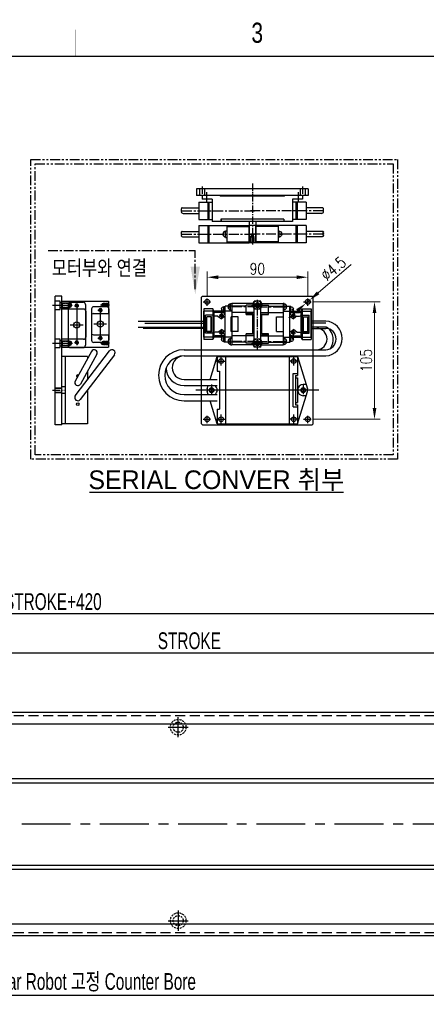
# Model space of a CAD drawing. Extents: x 4 to 2311, y -23 to 1597.
# Tile 16 of 18: x 898 to 1262, y 716 to 1597. Entities that reach past the tile are written whole.
import ezdxf
from ezdxf.enums import TextEntityAlignment as Align

# ---------------------------------------------------------------- set-up
doc = ezdxf.new("R2010")
doc.units = 0
doc.header["$LTSCALE"] = 7
doc.header["$MEASUREMENT"] = 0
for name, pattern in [('BORDER', [1.75, 0.5, -0.25, 0.5, -0.25, 0, -0.25]), ('CENTER', [2, 1.25, -0.25, 0.25, -0.25]), ('CENTER2', [28.575, 19.05, -3.175, 3.175, -3.175]), ('DASHED', [0.75, 0.5, -0.25]), ('HIDDEN', [0.375, 0.25, -0.125]), ('HIDDEN2', [4.7625, 3.175, -1.5875]), ('PHANTOM', [2.5, 1.25, -0.25, 0.25, -0.25, 0.25, -0.25])]:
    doc.linetypes.add(name, pattern=pattern)
doc.layers.get('0').update_dxf_attribs({"linetype": 'CONTINUOUS'})
doc.layers.get('DEFPOINTS').update_dxf_attribs({"linetype": 'CONTINUOUS'})
for name, color, linetype in [('1', 3, 'CENTER'), ('3', 4, 'CONTINUOUS'), ('BORDER', 2, 'BORDER'), ('C', 1, 'CENTER2'), ('CENTER', 1, 'CENTER'), ('CL', 1, 'CENTER'), ('H', 3, 'HIDDEN2'), ('HIDDEN', 5, 'DASHED')]:
    doc.layers.add(name, color=color, linetype=linetype)
doc.styles.add('BOX', font='NGULIM.TTF')
doc.styles.add('Robostar', font='Gulim.ttf', dxfattribs={"width": 0.7})
doc.styles.add('ROMANS', font='ROMANS.shx', dxfattribs={"width": 0.8})
doc.styles.get("Standard").update_dxf_attribs({"font": 'Gulim.ttf', "width": 0.8})
doc.dimstyles.new('ISO-25', dxfattribs={"dimscale": 4, "dimtxt": 2.5, "dimasz": 2.5, "dimexe": 1.25, "dimexo": 0.25, "dimtad": 1, "dimdsep": 46, "dimtxsty": 'ROMANS', "dimcen": 2.5, "dimclrd": 4, "dimclre": 4, "dimadec": 0, "dimazin": 0, "dimtfac": 1, "dimtmove": 0, "dimatfit": 3, "dimfxl": 0, "dimlwd": 9, "dimlwe": 9, "dimarcsym": 0})
doc.dimstyles.new('Robostar', dxfattribs={"dimscale": 6, "dimtxt": 2.5, "dimasz": 2, "dimexe": 0.5, "dimexo": 0.5, "dimgap": 0.5, "dimtad": 3, "dimdsep": 46, "dimtxsty": 'Robostar', "dimcen": 0, "dimclrd": 4, "dimclre": 4, "dimclrt": 9, "dimadec": 0, "dimazin": 2, "dimtm": 0.1, "dimtfac": 1, "dimtix": 1, "dimtmove": 1, "dimatfit": 0, "dimfxl": 0, "dimtolj": 1, "dimarcsym": 0})

# ---------------------------------------------------------------- blocks, each defined once
blk = doc.blocks.new('*D12')
at = {"color": 4, "lineweight": 9}
for p, q in [((1160.84, 1344.65), (1221.01, 1344.65)), ((1216.01, 1334.65), (1216.01, 1249.65)), ((1160.84, 1239.65), (1221.01, 1239.65))]:
    blk.add_line(p, q, dxfattribs=at)
at = {"color": 4}
for points in [[(1214.35, 1334.65), (1217.68, 1334.65), (1216.01, 1344.65)], [(1214.35, 1249.65), (1217.68, 1249.65), (1216.01, 1239.65)]]:
    blk.add_solid(points, dxfattribs=at)
at = {"layer": 'DEFPOINTS', "color": 0}
for p in [(1159.84, 1344.65), (1159.84, 1239.65), (1216.01, 1239.65)]:
    blk.add_point(p, dxfattribs=at)
at = {"color": 0, "insert": (1208.51, 1292.15), "char_height": 10, "attachment_point": 5, "rotation": 90, "style": 'ROMANS'}
blk.add_mtext('105', dxfattribs=at)
blk = doc.blocks.new('A$C67B40717')
for p, q in [((1.8, 6), (42.8, 6)), ((1.8, 0), (1.8, 6)), ((8.8, 0), (8.8, 6)), ((35.8, 0), (35.8, 6)), ((42.8, 0), (42.8, 6)), ((1.8, 0), (42.8, 0))]:
    blk.add_line(p, q)
at = {"linetype": 'Continuous'}
for centre in [(5.3, 3.11), (39.3, 3)]:
    blk.add_circle(centre, 1.67, dxfattribs=at)
at = {"layer": '1', "ltscale": 0.03}
for centre in [(5.3, 3.11), (39.3, 3)]:
    blk.add_arc(centre, 2, 250.09968, 196.68413, dxfattribs=at)
at = {"layer": 'C', "ltscale": 0.05}
blk.add_line((0, 3), (44.17, 3), dxfattribs=at)
at = {"layer": 'C', "ltscale": 0.08}
for p, q in [((5.3, 0.16), (5.3, 5.84)), ((39.3, 0.05), (39.3, 5.74))]:
    blk.add_line(p, q, dxfattribs=at)
blk = doc.blocks.new('A$C49766CEC')
at = {"color": 5}
for p, q in [((0, 2, 0), (0, 38.5, 0)), ((13.5, 40.5, 0), (2, 40.5, 0)), ((7.75, 2, 0), (7.75, 38.5, 0)), ((15.5, 2, 0), (15.5, 38.5, 0)), ((13.5, 20.25, 0), (2, 20.25, 0)), ((13.5, 0, 0), (2, 0, 0))]:
    blk.add_line(p, q, dxfattribs=at)
at = {"color": 3, "linetype": 'Continuous'}
for centre in [(7.75, 36.1, 0), (7.75, 3.1, 0)]:
    blk.add_circle(centre, 1.13, dxfattribs=at)
at = {"color": 5}
blk.add_circle((7.75, 20.25, 0), 2.75, dxfattribs=at)
for centre, start, end in [((2, 38.5, 0), 90, 180), ((13.5, 38.5, 0), 0, 90), ((2, 2, 0), 180, 270), ((13.5, 2, 0), 270, 0)]:
    blk.add_arc(centre, 2, start, end, dxfattribs=at)
blk = doc.blocks.new('A$C5ACB2DDA')
for p, q in [((0, 42.88), (7, 42.88)), ((0, 42.88), (0, 0.88)), ((7, 23.38), (7, 42.88)), ((34, 23.38), (34, 42.88)), ((34, 42.88), (41, 42.88)), ((41, 42.88), (41, 0.88)), ((32, 21.38), (9, 21.38)), ((11, 14.38), (11, 0.88)), ((28, 16.38), (13, 16.38)), ((30, 14.38), (30, 0.88)), ((11, 0.88), (0, 0.88)), ((41, 0.88), (30, 0.88))]:
    blk.add_line(p, q)
at = {"linetype": 'Continuous'}
for centre in [(4, 29.38), (37, 29.38), (8, 8.38), (33, 8.38)]:
    blk.add_circle(centre, 1.25, dxfattribs=at)
for centre, start, end in [((9, 23.38), 180, 270), ((32, 23.38), 270, 0), ((13, 14.38), 90, 180), ((28, 14.38), 0, 90)]:
    blk.add_arc(centre, 2, start, end)
at = {"layer": 'BORDER', "linetype": 'ByBlock'}
for centre in [(4, 29.38), (37, 29.38), (8, 8.38), (33, 8.38)]:
    blk.add_arc(centre, 1.5, 163.31587, 109.90032, dxfattribs=at)
at = {"layer": 'C', "ltscale": 0.08}
for p, q in [((3.5, 44.06), (3.5, 32.31)), ((37.5, 44.22), (37.5, 32.75)), ((5.9, 29.38), (2.11, 29.38)), ((4, 31.43), (4, 27.47)), ((38.9, 29.38), (35.11, 29.38)), ((37, 31.43), (37, 27.47)), ((8, 10.43), (8, 6.47)), ((33, 10.43), (33, 6.47)), ((3.5, 0), (3.5, 8.33)), ((9.9, 8.38), (6.11, 8.38)), ((34.9, 8.38), (31.11, 8.38)), ((37.5, 0), (37.5, 8.33))]:
    blk.add_line(p, q, dxfattribs=at)
at = {"layer": 'H', "ltscale": 0.03}
for p, q in [((1.5, 42.88), (1.5, 35.88)), ((1.75, 42.63), (1.5, 42.88)), ((5.5, 35.88), (1.5, 35.88)), ((1.5, 35.88), (1.75, 35.38)), ((5.25, 42.63), (1.75, 42.63)), ((1.75, 42.63), (1.75, 34.88)), ((5.25, 42.63), (5.5, 42.88)), ((5.25, 42.63), (5.25, 34.88)), ((5.5, 35.88), (5.25, 35.38)), ((5.5, 42.88), (5.5, 35.88)), ((35.75, 42.63), (35.5, 42.88)), ((35.5, 42.88), (35.5, 35.88)), ((35.5, 35.88), (35.75, 35.38)), ((39.5, 35.88), (35.5, 35.88)), ((35.75, 42.63), (35.75, 34.88)), ((39.25, 42.63), (35.75, 42.63)), ((39.25, 42.63), (39.5, 42.88)), ((39.25, 42.63), (39.25, 34.88)), ((39.5, 35.88), (39.25, 35.38)), ((39.5, 42.88), (39.5, 35.88)), ((5.25, 34.88), (1.75, 34.88)), ((3.5, 33.88), (1.75, 34.88)), ((5.25, 34.88), (3.5, 33.88)), ((39.25, 34.88), (35.75, 34.88)), ((37.5, 33.88), (35.75, 34.88)), ((39.25, 34.88), (37.5, 33.88)), ((2, 5.88), (2.25, 6.38)), ((2, 5.88), (5, 5.88)), ((2, 0.88), (2, 5.88)), ((2.25, 1.13), (2, 0.88)), ((2.25, 6.88), (3.5, 7.38)), ((2.25, 6.88), (4.75, 6.88)), ((2.25, 1.13), (2.25, 6.88)), ((2.25, 1.13), (4.75, 1.13)), ((3.5, 7.38), (4.75, 6.88)), ((4.75, 1.13), (4.75, 6.88)), ((5, 5.88), (4.75, 6.38)), ((4.75, 1.13), (5, 0.88)), ((5, 0.88), (5, 5.88)), ((36, 5.88), (36.25, 6.38)), ((39, 5.88), (36, 5.88)), ((36, 0.88), (36, 5.88)), ((36.25, 1.13), (36, 0.88)), ((37.5, 7.38), (36.25, 6.88)), ((38.75, 6.88), (36.25, 6.88)), ((36.25, 1.13), (36.25, 6.88)), ((38.75, 1.13), (36.25, 1.13)), ((38.75, 6.88), (37.5, 7.38)), ((38.75, 1.13), (38.75, 6.88)), ((39, 5.88), (38.75, 6.38)), ((38.75, 1.13), (39, 0.88)), ((39, 0.88), (39, 5.88))]:
    blk.add_line(p, q, dxfattribs=at)
blk = doc.blocks.new('A$C33EC16B5')
at = {"color": 4}
for p, q in [((0, 2, 0), (0, 30, 0)), ((2, 32, 0), (13.5, 32, 0)), ((7.75, 1.6, 0), (7.75, 29.6, 0)), ((15.5, 2, 0), (15.5, 30, 0)), ((2, 15.6, 0), (13.5, 15.6, 0)), ((2, 0, 0), (13.5, 0, 0))]:
    blk.add_line(p, q, dxfattribs=at)
at = {"color": 3, "linetype": 'Continuous'}
for centre in [(7.75, 28.1, 0), (7.75, 3.1, 0)]:
    blk.add_circle(centre, 1.13, dxfattribs=at)
at = {"color": 4}
blk.add_circle((7.75, 15.6, 0), 2.75, dxfattribs=at)
for centre, start, end in [((2, 30, 0), 90, 180), ((13.5, 30, 0), 0, 90), ((2, 2, 0), 180, 270), ((13.5, 2, 0), 270, 0)]:
    blk.add_arc(centre, 2, start, end, dxfattribs=at)
blk = doc.blocks.new('A$C0AF0236E')
for p, q in [((19, 60.1), (10.18, 31.27)), ((91, 60.1), (19, 60.1)), ((19, 43.1), (19, 60.1)), ((26.5, 0.1), (26.5, 60.1)), ((83.5, 0.1), (83.5, 60.1)), ((91, 47.1), (91, 60.1)), ((91, 60.1), (97.28, 39.6)), ((23, 45.1), (19, 45.1)), ((23, 45.1), (23, 15.1)), ((89, 13.1), (89, 47.1)), ((91, 47.1), (89, 47.1)), ((21, 43.1), (19, 43.1)), ((19, 19.1), (19, 41.1)), ((21, 41.1), (19, 41.1)), ((21, 17.1), (21, 43.1)), ((19, 0.1), (10.18, 28.93)), ((11.35, 35.1), (14, 35.1)), ((98.96, 34.1), (99.82, 31.27)), ((99.82, 28.93), (98.96, 26.1)), ((11.35, 25.1), (14, 25.1)), ((21, 19.1), (19, 19.1)), ((97.28, 20.6), (91, 0.1)), ((21, 17.1), (19, 17.1)), ((19, 0.1), (19, 17.1)), ((23, 15.1), (19, 15.1)), ((91, 13.1), (89, 13.1)), ((91, 0.1), (91, 13.1)), ((91, 0.1), (19, 0.1))]:
    blk.add_line(p, q)
for centre, radius in [((22.5, 56.1), 2.1), ((87.5, 56.1), 2.1), ((14, 30.1), 2.15), ((96, 30.1), 2.15), ((22.5, 4.1), 2.1), ((87.5, 4.1), 2.1)]:
    blk.add_circle(centre, radius)
for centre, radius, start, end in [((14, 30.1), 4, 162.98029, 197.01971), ((14, 30.1), 5, 270, 90), ((96, 30.1), 5, 126.8699, 233.1301), ((96, 30.1), 4, 342.98029, 17.01971)]:
    blk.add_arc(centre, radius, start, end)
at = {"layer": '1'}
for p, q in [((14, 24.95), (14, 35.25)), ((96, 24.95), (96, 35.25))]:
    blk.add_line(p, q, dxfattribs=at)
at = {"layer": 'C'}
for p, q in [((18.4, 56.1), (26.6, 56.1)), ((22.5, 60.2), (22.5, 52)), ((91.6, 56.1), (83.4, 56.1)), ((87.5, 60.2), (87.5, 52)), ((0, 30.1), (110, 30.1)), ((18.4, 4.1), (26.6, 4.1)), ((22.5, 8.2), (22.5, 0)), ((91.6, 4.1), (83.4, 4.1)), ((87.5, 8.2), (87.5, 0))]:
    blk.add_line(p, q, dxfattribs=at)
blk = doc.blocks.new('A$C232D0ABA')
for p, q in [((0.37, 9.16), (0.23, 9.42)), ((0.46, 10.1), (0.66, 10.2)), ((0.88, 10.25), (15.77, 10.25)), ((15.77, 15.5), (60.77, 15.5)), ((15.77, 15.5), (15.77, 0)), ((23.77, 15.5), (23.77, 0)), ((24.77, 15.5), (24.77, 0)), ((39.77, 10.75), (40.77, 10.75)), ((39.77, 4.75), (39.77, 10.75)), ((40.77, 15.5), (40.77, 0)), ((40.77, 14.5), (60.77, 14.5)), ((60.77, 0), (60.77, 15.5)), ((0.14, 8.42), (0.29, 8.58)), ((0.35, 7.55), (0.18, 7.7)), ((0.26, 6.65), (0.42, 6.87)), ((0.56, 5.76), (0.33, 5.98)), ((1.9, 5.25), (15.77, 5.25)), ((15.77, 0), (60.77, 0)), ((37.32, 8.25), (38.35, 8.25)), ((37.32, 7.25), (38.35, 7.25)), ((38.35, 7.25), (38.35, 8.25)), ((39.77, 4.75), (40.77, 4.75)), ((40.77, 1), (60.77, 1))]:
    blk.add_line(p, q)
for centre, radius, start, end in [((0.68, 9.65), 0.5, 116.04487, 207.59517), ((-0.08, 8.93), 0.5, 316.68669, 27.59517), ((0.88, 9.75), 0.5, 90, 116.04487), ((39.77, 7.75), 2.5, 90, 168.46304), ((0.5, 8.08), 0.5, 136.68669, 229.92466), ((0.66, 6.35), 0.5, 143.12247, 227.97338), ((0.02, 7.17), 0.5, 323.12247, 49.92466), ((1.9, 7.25), 2, 227.97338, 270), ((39.77, 7.75), 2.5, 191.53696, 270)]:
    blk.add_arc(centre, radius, start, end)
at = {"layer": '1'}
blk.add_line((0.77, 7.75), (65.77, 7.75), dxfattribs=at)
blk = doc.blocks.new('*D14')
at = {"color": 4, "lineweight": 9}
for p, q in [((1066.22, 1349.28), (1066.22, 1371.61)), ((1076.22, 1366.61), (1146.22, 1366.61)), ((1156.22, 1349.28), (1156.22, 1371.61))]:
    blk.add_line(p, q, dxfattribs=at)
at = {"color": 4}
for points in [[(1076.22, 1368.27), (1076.22, 1364.94), (1066.22, 1366.61)], [(1146.22, 1368.27), (1146.22, 1364.94), (1156.22, 1366.61)]]:
    blk.add_solid(points, dxfattribs=at)
at = {"layer": 'DEFPOINTS', "color": 0}
for p in [(1156.22, 1366.61), (1066.22, 1348.28), (1156.22, 1348.28)]:
    blk.add_point(p, dxfattribs=at)
at = {"color": 0, "insert": (1111.22, 1374.11), "char_height": 10, "attachment_point": 5, "style": 'ROMANS'}
blk.add_mtext('90', dxfattribs=at)
blk = doc.blocks.new('*D13')
at = {"color": 4, "lineweight": 9}
for p, q in [((1195.14, 1378), (1165.52, 1352.62)), ((1154.51, 1343.19), (1157.93, 1346.11)), ((1146.92, 1336.68), (1139.32, 1330.17))]:
    blk.add_line(p, q, dxfattribs=at)
at = {"color": 4}
for points in [[(1164.44, 1353.89), (1166.61, 1351.36), (1157.93, 1346.11)], [(1145.83, 1337.95), (1148, 1335.41), (1154.51, 1343.19)]]:
    blk.add_solid(points, dxfattribs=at)
at = {"layer": 'DEFPOINTS', "color": 0}
for p in [(1154.51, 1343.19), (1157.93, 1346.11)]:
    blk.add_point(p, dxfattribs=at)
at = {"color": 0, "insert": (1179.25, 1374.26), "char_height": 10, "attachment_point": 5, "rotation": 40.59216, "style": 'ROMANS'}
blk.add_mtext('∅4.5', dxfattribs=at)
blk = doc.blocks.new('*D19')
at = {"color": 4, "lineweight": -2}
for p, q in [((550.32, 998.73), (550.32, 1033.73)), ((562.32, 1030.73), (1538.32, 1030.73)), ((1550.32, 998.73), (1550.32, 1033.73))]:
    blk.add_line(p, q, dxfattribs=at)
at = {"color": 4}
for points in [[(562.32, 1032.73), (562.32, 1028.73), (550.32, 1030.73)], [(1538.32, 1032.73), (1538.32, 1028.73), (1550.32, 1030.73)]]:
    blk.add_solid(points, dxfattribs=at)
at = {"layer": 'DEFPOINTS', "color": 0}
for p in [(1550.32, 1030.73), (550.32, 995.73), (1550.32, 995.73)]:
    blk.add_point(p, dxfattribs=at)
at = {"color": 9, "insert": (1050.32, 1041.45), "char_height": 15, "attachment_point": 5, "style": 'Robostar'}
blk.add_mtext('\\A1;STROKE', dxfattribs=at)
blk = doc.blocks.new('*D21')
at = {"color": 4, "lineweight": -2}
for p, q in [((210.32, 1034.73), (210.32, 1068.73)), ((1618.32, 1065.73), (222.32, 1065.73)), ((1630.32, 1034.73), (1630.32, 1068.73))]:
    blk.add_line(p, q, dxfattribs=at)
at = {"color": 4}
for points in [[(222.32, 1067.73), (222.32, 1063.73), (210.32, 1065.73)], [(1618.32, 1067.73), (1618.32, 1063.73), (1630.32, 1065.73)]]:
    blk.add_solid(points, dxfattribs=at)
at = {"layer": 'DEFPOINTS', "color": 0}
for p in [(210.32, 1065.73), (210.32, 1031.73), (1630.32, 1031.73)]:
    blk.add_point(p, dxfattribs=at)
at = {"color": 9, "insert": (920.32, 1076.45), "char_height": 15, "attachment_point": 5, "style": 'Robostar'}
blk.add_mtext('\\A1;L=STROKE+420', dxfattribs=at)
blk = doc.blocks.new('*D23')
at = {"color": 4, "lineweight": -2}
for p, q in [((320.32, 779.23), (320.32, 721.74)), ((1520.32, 779.23), (1520.32, 721.74)), ((332.32, 724.74), (1508.32, 724.74))]:
    blk.add_line(p, q, dxfattribs=at)
at = {"color": 4}
for points in [[(332.32, 726.74), (332.32, 722.74), (320.32, 724.74)], [(1508.32, 726.74), (1508.32, 722.74), (1520.32, 724.74)]]:
    blk.add_solid(points, dxfattribs=at)
at = {"layer": 'DEFPOINTS', "color": 0}
for p in [(320.32, 782.23), (1520.32, 782.23), (1520.32, 724.74)]:
    blk.add_point(p, dxfattribs=at)
at = {"color": 9, "insert": (920.32, 736.1), "char_height": 15, "attachment_point": 5, "style": 'Robostar'}
blk.add_mtext('\\A1;A=P240xN : Linear Robot 고정 Counter Bore', dxfattribs=at)

msp = doc.modelspace()

# ---------------------------------------------------------------- linework, layer by layer
for p, q in [((1156.721, 1445.548), (1056.721, 1445.548)), ((1056.721, 1445.548), (1056.721, 1439.548)), ((1156.721, 1445.548), (1156.721, 1439.548)), ((1156.721, 1439.548), (1056.721, 1439.548)), ((1061.721, 1439.548), (1061.721, 1436.548)), ((1077.721, 1439.548), (1061.721, 1439.548)), ((1070.721, 1436.548), (1061.721, 1436.548)), ((1070.721, 1436.548), (1070.721, 1416.548)), ((1077.721, 1439.548), (1078.221, 1439.048)), ((1135.221, 1439.048), (1078.221, 1439.048)), ((1135.721, 1439.548), (1135.221, 1439.048)), ((1151.721, 1439.548), (1135.721, 1439.548)), ((1151.721, 1436.548), (1142.721, 1436.548)), ((1142.721, 1436.548), (1142.721, 1416.548)), ((1151.721, 1439.548), (1151.721, 1436.548)), ((1043.088, 1426.796), (1043.241, 1426.959)), ((1043.32, 1427.533), (1043.185, 1427.791)), ((1043.409, 1428.472), (1043.617, 1428.574)), ((1043.837, 1428.624), (1058.721, 1428.624)), ((1058.721, 1433.874), (1070.721, 1433.874)), ((1058.721, 1433.874), (1058.721, 1418.374)), ((1066.721, 1433.874), (1066.721, 1418.374)), ((1067.721, 1433.874), (1067.721, 1418.374)), ((1154.721, 1433.874), (1142.721, 1433.874)), ((1145.721, 1433.874), (1145.721, 1418.374)), ((1146.721, 1433.874), (1146.721, 1418.374)), ((1154.721, 1433.874), (1154.721, 1418.374)), ((1169.606, 1428.624), (1154.721, 1428.624)), ((1170.033, 1428.472), (1169.825, 1428.574)), ((1170.122, 1427.533), (1170.257, 1427.791)), ((1170.354, 1426.796), (1170.202, 1426.959)), ((1043.299, 1425.928), (1043.13, 1426.071)), ((1043.212, 1425.026), (1043.377, 1425.246)), ((1043.517, 1424.139), (1043.278, 1424.354)), ((1044.856, 1423.624), (1058.721, 1423.624)), ((1058.721, 1418.374), (1070.721, 1418.374)), ((1134.921, 1418.548), (1078.521, 1418.548)), ((1078.521, 1418.548), (1078.521, 1416.548)), ((1078.721, 1418.548), (1078.721, 1416.548)), ((1134.721, 1418.548), (1134.721, 1416.548)), ((1134.921, 1418.548), (1134.921, 1416.548)), ((1154.721, 1418.374), (1142.721, 1418.374)), ((1168.586, 1423.624), (1154.721, 1423.624)), ((1169.925, 1424.139), (1170.165, 1424.354)), ((1170.23, 1425.026), (1170.065, 1425.246)), ((1170.143, 1425.928), (1170.312, 1426.071)), ((1078.521, 1416.548), (1070.721, 1416.548)), ((1134.721, 1416.548), (1078.721, 1416.548)), ((1103.721, 1416.548), (1103.721, 1397.548)), ((1109.721, 1416.548), (1109.721, 1397.548)), ((1142.721, 1416.548), (1134.921, 1416.548)), ((1103.721, 1397.548), (1109.721, 1397.548)), ((930.105, 1234.65), (930.105, 1349.65)), ((936.105, 1349.65), (930.105, 1349.65)), ((936.105, 1234.65), (936.105, 1349.65)), ((1062.22, 1349.65), (1061.22, 1348.65)), ((1061.22, 1235.65), (1061.22, 1348.65)), ((1062.22, 1349.65), (1160.22, 1349.65)), ((1161.22, 1348.65), (1160.22, 1349.65)), ((1161.22, 1235.65), (1161.22, 1348.65)), ((1063.22, 1338.4), (1063.22, 1310.9)), ((1071.22, 1338.4), (1063.22, 1338.4)), ((1072.22, 1336.15), (1071.22, 1338.4)), ((1071.22, 1338.4), (1071.22, 1310.9)), ((1084.77, 1340.65), (1085.806, 1340.65)), ((1084.77, 1339.65), (1085.806, 1339.65)), ((1085.806, 1339.65), (1085.806, 1340.65)), ((1087.22, 1337.15), (1087.22, 1343.15)), ((1087.22, 1343.15), (1088.22, 1343.15)), ((1088.22, 1343.15), (1088.22, 1306.15)), ((1108.22, 1343.15), (1088.22, 1343.15)), ((1108.22, 1306.15), (1108.22, 1343.15)), ((1114.22, 1306.15), (1114.22, 1343.15)), ((1114.22, 1343.15), (1134.22, 1343.15)), ((1134.22, 1343.15), (1134.22, 1306.15)), ((1135.22, 1343.15), (1134.22, 1343.15)), ((1135.22, 1337.15), (1135.22, 1343.15)), ((1136.634, 1339.65), (1136.634, 1340.65)), ((1137.669, 1340.65), (1136.634, 1340.65)), ((1137.669, 1339.65), (1136.634, 1339.65)), ((1150.22, 1336.15), (1151.22, 1338.4)), ((1151.22, 1338.4), (1151.22, 1310.9)), ((1151.22, 1338.4), (1159.22, 1338.4)), ((1159.22, 1338.4), (1159.22, 1310.9)), ((1088.22, 1336.15), (1072.22, 1336.15)), ((1072.22, 1336.15), (1072.22, 1313.15)), ((1087.22, 1337.15), (1088.22, 1337.15)), ((1108.22, 1335.15), (1088.22, 1335.15)), ((1114.22, 1335.15), (1134.22, 1335.15)), ((1135.22, 1337.15), (1134.22, 1337.15)), ((1134.22, 1336.15), (1150.22, 1336.15)), ((1150.22, 1336.15), (1150.22, 1313.15)), ((1063.22, 1320.891), (1008.88, 1320.891)), ((1010.418, 1325.667), (1063.22, 1325.667)), ((1172.417, 1325.667), (1159.22, 1325.667)), ((1159.22, 1320.891), (1172.417, 1320.891)), ((1072.22, 1313.15), (1071.22, 1310.9)), ((1088.22, 1313.15), (1072.22, 1313.15)), ((1087.22, 1306.15), (1087.22, 1312.15)), ((1087.22, 1312.15), (1088.22, 1312.15)), ((1108.22, 1314.15), (1088.22, 1314.15)), ((1114.22, 1314.15), (1134.22, 1314.15)), ((1134.22, 1313.15), (1150.22, 1313.15)), ((1135.22, 1312.15), (1134.22, 1312.15)), ((1135.22, 1306.15), (1135.22, 1312.15)), ((1150.22, 1313.15), (1151.22, 1310.9)), ((936.105, 1310.15), (936.105, 1304.15)), ((1071.22, 1310.9), (1063.22, 1310.9)), ((1084.77, 1309.65), (1085.806, 1309.65)), ((1084.77, 1308.65), (1085.806, 1308.65)), ((1085.806, 1308.65), (1085.806, 1309.65)), ((1087.22, 1306.15), (1088.22, 1306.15)), ((1108.22, 1306.15), (1088.22, 1306.15)), ((1114.22, 1306.15), (1134.22, 1306.15)), ((1135.22, 1306.15), (1134.22, 1306.15)), ((1137.669, 1309.65), (1136.634, 1309.65)), ((1136.634, 1308.65), (1136.634, 1309.65)), ((1137.669, 1308.65), (1136.634, 1308.65)), ((1151.22, 1310.9), (1159.22, 1310.9)), ((936.105, 1235.65), (936.105, 1295.65)), ((962.697, 1300.329), (948.047, 1273.727)), ((948.271, 1260.57), (978.921, 1300.672)), ((983.29, 1297.332), (952.64, 1257.23)), ((967.514, 1297.676), (952.864, 1271.074)), ((936.105, 1234.65), (930.105, 1234.65)), ((1061.22, 1235.65), (1062.22, 1234.65)), ((1062.22, 1234.65), (1160.22, 1234.65)), ((1160.22, 1234.65), (1161.22, 1235.65)), ((960.932, 1174.536), (1188.372, 1174.536)), ((210.323, 977.735), (1630.323, 977.735)), ((210.816, 967.104), (1629.823, 967.104)), ((219.424, 918.263), (1621.222, 918.263)), ((210.816, 914.484), (1629.823, 914.484)), ((210.816, 840.986), (1629.823, 840.986)), ((219.424, 837.207), (1621.222, 837.207)), ((210.816, 788.366), (1629.823, 788.366)), ((1630.323, 777.735), (210.323, 777.735))]:
    msp.add_line(p, q)
at = {"color": 4}
for p, q in [((1081.22, 1334.55), (1081.22, 1340.55)), ((1081.22, 1334.55), (1081.22, 1340.55)), ((1081.22, 1340.55), (1082.22, 1340.55)), ((1081.22, 1340.55), (1082.22, 1340.55)), ((1082.22, 1308.65), (1082.22, 1340.65)), ((1101.22, 1340.65), (1082.22, 1340.65)), ((1101.22, 1333.4), (1101.22, 1341.55)), ((1108.22, 1341.55), (1101.22, 1341.55)), ((1108.22, 1334.9), (1108.22, 1341.55)), ((1114.22, 1341.55), (1121.22, 1341.55)), ((1114.22, 1334.9), (1114.22, 1341.55)), ((1121.22, 1333.4), (1121.22, 1341.55)), ((1121.22, 1340.65), (1140.22, 1340.65)), ((1140.22, 1308.65), (1140.22, 1340.65)), ((1141.22, 1340.55), (1140.22, 1340.55)), ((1141.22, 1340.55), (1140.22, 1340.55)), ((1141.22, 1334.55), (1141.22, 1340.55)), ((1141.22, 1334.55), (1141.22, 1340.55)), ((1063.22, 1313.15), (1063.22, 1336.15)), ((1070.949, 1336.15), (1063.22, 1336.15)), ((1064.83, 1316.498), (1064.83, 1332.803)), ((1070.949, 1332.803), (1064.83, 1332.803)), ((1065.889, 1317.804), (1065.889, 1331.297)), ((1070.148, 1331.297), (1065.889, 1331.297)), ((1066.089, 1318.004), (1066.089, 1331.097)), ((1069.948, 1331.097), (1066.089, 1331.097)), ((1069.948, 1318.004), (1069.948, 1331.097)), ((1070.148, 1317.804), (1070.148, 1331.297)), ((1073.427, 1335.05), (1070.949, 1336.15)), ((1073.427, 1331.703), (1070.949, 1332.803)), ((1082.22, 1335.05), (1073.427, 1335.05)), ((1075.877, 1331.703), (1073.427, 1331.703)), ((1075.877, 1331.703), (1079.049, 1329.466)), ((1081.088, 1332.449), (1077.162, 1332.449)), ((1078.77, 1338.05), (1079.806, 1338.05)), ((1078.77, 1338.05), (1079.806, 1338.05)), ((1078.77, 1337.05), (1079.806, 1337.05)), ((1078.77, 1337.05), (1079.806, 1337.05)), ((1079.049, 1334.525), (1079.049, 1330.39)), ((1082.22, 1331.703), (1079.049, 1329.466)), ((1079.806, 1337.05), (1079.806, 1338.05)), ((1079.806, 1337.05), (1079.806, 1338.05)), ((1081.22, 1334.55), (1082.22, 1334.55)), ((1081.22, 1334.55), (1082.22, 1334.55)), ((1081.76, 1334.91), (1081.76, 1333.102)), ((1082.22, 1334.91), (1081.76, 1334.91)), ((1082.22, 1333.102), (1081.76, 1333.102)), ((1087.749, 1318.037), (1087.749, 1331.264)), ((1094.09, 1331.264), (1087.749, 1331.264)), ((1094.09, 1318.037), (1094.09, 1331.264)), ((1101.22, 1334.9), (1108.22, 1334.9)), ((1101.22, 1333.4), (1101.22, 1334)), ((1101.22, 1333.4), (1108.22, 1333.4)), ((1107.243, 1333.4), (1101.22, 1333.4)), ((1107.243, 1315.9), (1107.243, 1333.4)), ((1108.22, 1315.9), (1108.22, 1333.4)), ((1121.22, 1334.9), (1114.22, 1334.9)), ((1121.22, 1333.4), (1114.22, 1333.4)), ((1114.22, 1315.9), (1114.22, 1333.4)), ((1115.197, 1333.4), (1121.22, 1333.4)), ((1115.197, 1315.9), (1115.197, 1333.4)), ((1121.22, 1333.4), (1121.22, 1334)), ((1128.35, 1318.037), (1128.35, 1331.264)), ((1128.35, 1331.264), (1134.69, 1331.264)), ((1134.69, 1318.037), (1134.69, 1331.264)), ((1140.22, 1335.05), (1149.013, 1335.05)), ((1140.22, 1334.91), (1140.68, 1334.91)), ((1141.22, 1334.55), (1140.22, 1334.55)), ((1141.22, 1334.55), (1140.22, 1334.55)), ((1140.22, 1333.102), (1140.68, 1333.102)), ((1140.22, 1331.703), (1143.391, 1329.466)), ((1140.68, 1334.91), (1140.68, 1333.102)), ((1141.351, 1332.449), (1145.278, 1332.449)), ((1143.669, 1338.05), (1142.634, 1338.05)), ((1142.634, 1337.05), (1142.634, 1338.05)), ((1143.669, 1338.05), (1142.634, 1338.05)), ((1142.634, 1337.05), (1142.634, 1338.05)), ((1143.669, 1337.05), (1142.634, 1337.05)), ((1143.669, 1337.05), (1142.634, 1337.05)), ((1143.391, 1334.525), (1143.391, 1330.39)), ((1146.562, 1331.703), (1143.391, 1329.466)), ((1146.562, 1331.703), (1149.013, 1331.703)), ((1149.013, 1335.05), (1151.491, 1336.15)), ((1149.013, 1331.703), (1151.491, 1332.803)), ((1151.491, 1336.15), (1159.22, 1336.15)), ((1151.491, 1332.803), (1157.61, 1332.803)), ((1152.291, 1331.297), (1156.551, 1331.297)), ((1152.291, 1317.804), (1152.291, 1331.297)), ((1152.491, 1331.097), (1156.351, 1331.097)), ((1152.491, 1318.004), (1152.491, 1331.097)), ((1156.351, 1318.004), (1156.351, 1331.097)), ((1156.551, 1317.804), (1156.551, 1331.297)), ((1157.61, 1316.498), (1157.61, 1332.803)), ((1159.22, 1313.15), (1159.22, 1336.15)), ((1004.402, 1327.4), (1063.22, 1327.4)), ((1004.402, 1321.9), (1063.22, 1321.9)), ((1172.417, 1327.4), (1159.22, 1327.4)), ((1172.945, 1321.9), (1159.22, 1321.9)), ((1070.949, 1313.15), (1063.22, 1313.15)), ((1070.949, 1316.498), (1064.83, 1316.498)), ((1070.148, 1317.804), (1065.889, 1317.804)), ((1069.948, 1318.004), (1066.089, 1318.004)), ((1073.427, 1317.598), (1070.949, 1316.498)), ((1073.427, 1314.25), (1070.949, 1313.15)), ((1075.877, 1317.598), (1073.427, 1317.598)), ((1082.22, 1314.25), (1073.427, 1314.25)), ((1075.877, 1317.598), (1079.049, 1319.835)), ((1081.088, 1316.851), (1077.162, 1316.851)), ((1078.77, 1312.25), (1079.806, 1312.25)), ((1082.22, 1317.598), (1079.049, 1319.835)), ((1079.049, 1314.776), (1079.049, 1318.911)), ((1079.806, 1311.25), (1079.806, 1312.25)), ((1081.22, 1308.75), (1081.22, 1314.75)), ((1081.22, 1314.75), (1082.22, 1314.75)), ((1081.76, 1314.362), (1081.76, 1316.17)), ((1082.22, 1316.17), (1081.76, 1316.17)), ((1082.22, 1314.362), (1081.76, 1314.362)), ((1082.22, 1308.75), (1082.22, 1313.65)), ((1094.09, 1318.037), (1087.749, 1318.037)), ((1101.22, 1308.65), (1101.22, 1315.9)), ((1101.22, 1307.75), (1101.22, 1315.9)), ((1101.22, 1315.9), (1108.22, 1315.9)), ((1107.243, 1315.9), (1101.22, 1315.9)), ((1101.22, 1314.4), (1108.22, 1314.4)), ((1108.22, 1307.75), (1108.22, 1314.4)), ((1121.22, 1315.9), (1114.22, 1315.9)), ((1114.22, 1307.75), (1114.22, 1314.4)), ((1121.22, 1314.4), (1114.22, 1314.4)), ((1115.197, 1315.9), (1121.22, 1315.9)), ((1121.22, 1307.75), (1121.22, 1315.9)), ((1121.22, 1308.65), (1121.22, 1315.9)), ((1128.35, 1318.037), (1134.69, 1318.037)), ((1140.22, 1317.598), (1143.391, 1319.835)), ((1140.22, 1316.17), (1140.68, 1316.17)), ((1141.22, 1314.75), (1140.22, 1314.75)), ((1140.22, 1314.362), (1140.68, 1314.362)), ((1140.22, 1314.25), (1149.013, 1314.25)), ((1140.22, 1308.75), (1140.22, 1313.65)), ((1140.68, 1314.362), (1140.68, 1316.17)), ((1141.22, 1308.75), (1141.22, 1314.75)), ((1141.351, 1316.851), (1145.278, 1316.851)), ((1143.669, 1312.25), (1142.634, 1312.25)), ((1142.634, 1311.25), (1142.634, 1312.25)), ((1146.562, 1317.598), (1143.391, 1319.835)), ((1143.391, 1314.776), (1143.391, 1318.911)), ((1146.562, 1317.598), (1149.013, 1317.598)), ((1149.013, 1317.598), (1151.491, 1316.498)), ((1149.013, 1314.25), (1151.491, 1313.15)), ((1151.491, 1316.498), (1157.61, 1316.498)), ((1151.491, 1313.15), (1159.22, 1313.15)), ((1152.291, 1317.804), (1156.551, 1317.804)), ((1152.491, 1318.004), (1156.351, 1318.004)), ((1078.77, 1311.25), (1079.806, 1311.25)), ((1081.22, 1308.75), (1082.22, 1308.75)), ((1101.22, 1308.65), (1082.22, 1308.65)), ((1108.22, 1307.75), (1101.22, 1307.75)), ((1114.22, 1307.75), (1121.22, 1307.75)), ((1121.22, 1308.65), (1140.22, 1308.65)), ((1141.22, 1308.75), (1140.22, 1308.75)), ((1143.669, 1311.25), (1142.634, 1311.25))]:
    msp.add_line(p, q, dxfattribs=at)
at = {"color": 7, "linetype": 'Continuous'}
for p, q in [((939.105, 1295.65), (936.105, 1295.65)), ((939.105, 1295.65), (939.105, 1268.524)), ((959.105, 1295.65), (939.105, 1295.65)), ((959.105, 1295.65), (959.105, 1293.808)), ((1045.524, 1301.752), (1172.417, 1301.752)), ((1045.524, 1296.252), (1172.417, 1296.252)), ((959.105, 1282.407), (959.105, 1274.746)), ((939.105, 1268.524), (936.105, 1268.524)), ((939.105, 1268.524), (939.105, 1262.777)), ((1045.524, 1275.15), (1075.22, 1275.15)), ((1045.524, 1269.65), (1075.22, 1269.65)), ((939.105, 1262.777), (936.105, 1262.777)), ((939.105, 1262.777), (939.105, 1235.65)), ((959.105, 1265.689), (959.105, 1235.65)), ((1045.524, 1261.65), (1075.22, 1261.65)), ((1045.524, 1256.15), (1075.22, 1256.15)), ((939.105, 1235.65), (936.105, 1235.65)), ((959.105, 1235.65), (939.105, 1235.65))]:
    msp.add_line(p, q, dxfattribs=at)
at = {"color": 5, "linetype": 'HIDDEN', "ltscale": 5}
for p, q in [((210.816, 974.735), (1629.823, 974.735)), ((210.816, 780.735), (1629.823, 780.735))]:
    msp.add_line(p, q, dxfattribs=at)
at = {"color": 3, "linetype": 'CENTER', "ltscale": 5}
msp.add_line((200.323, 877.735), (1640.323, 877.735), dxfattribs=at)
at = {"const_width": 1.2}
msp.add_lwpolyline([(30, 1564), (2310, 1564)], dxfattribs=at)
for centre, radius in [((1066.22, 1344.65), 2.25), ((1111.22, 1341.65), 4), ((1111.22, 1341.65), 2.25), ((1156.22, 1344.65), 2.25), ((1111.22, 1307.65), 4), ((1111.22, 1307.65), 2.25), ((1070.22, 1265.65), 1.75), ((1152.22, 1265.65), 1.75), ((1066.22, 1239.65), 2.25), ((1156.22, 1239.65), 2.25)]:
    msp.add_circle(centre, radius)
at = {"color": 4}
for centre in [(1079.049, 1332.449), (1143.391, 1332.449), (1079.049, 1316.851), (1143.391, 1316.851)]:
    msp.add_circle(centre, 1.422, dxfattribs=at)
at = {"color": 7, "linetype": 'Continuous'}
for centre, radius in [((1070.22, 1265.65), 2.1), ((1070.22, 1265.65), 1.65), ((1152.22, 1265.65), 2.1), ((1152.22, 1265.65), 1.65), ((950.455, 1253.15), 1.13)]:
    msp.add_circle(centre, radius, dxfattribs=at)
at = {"color": 5, "linetype": 'HIDDEN'}
for centre, radius in [((1040.323, 964.235), 7), ((1040.323, 964.235), 4.5), ((1040.323, 791.235), 7), ((1040.323, 791.235), 4.5)]:
    msp.add_circle(centre, radius, dxfattribs=at)
for centre, radius, start, end in [((1043.452, 1426.453), 0.5, 136.686688, 229.924659), ((1043.629, 1428.022), 0.5, 116.044868, 207.595174), ((1042.877, 1427.302), 0.5, 316.686688, 27.595174), ((1043.837, 1428.124), 0.5, 90, 116.044868), ((1169.606, 1428.124), 0.5, 63.955132, 90), ((1169.814, 1428.022), 0.5, 332.404826, 63.955132), ((1170.565, 1427.302), 0.5, 152.404826, 223.313312), ((1169.991, 1426.453), 0.5, 310.075341, 43.313312), ((1043.612, 1424.726), 0.5, 143.122467, 227.973376), ((1042.977, 1425.546), 0.5, 323.122467, 49.924659), ((1044.856, 1425.624), 2, 227.973376, 270), ((1168.586, 1425.624), 2, 270, 312.026624), ((1170.465, 1425.546), 0.5, 130.075341, 216.877533), ((1169.83, 1424.726), 0.5, 312.026624, 36.877533), ((1087.22, 1340.15), 2.5, 90, 168.463041), ((1087.22, 1340.15), 2.5, 191.536959, 270), ((1135.22, 1340.15), 2.5, 11.536959, 90), ((1135.22, 1340.15), 2.5, 270, 348.463041), ((1163.934, 1311.322), 9.576, 272.164623, 87.835377), ((1171.551, 1311.826), 15.598, 273.184243, 86.815757), ((1172.056, 1311.322), 9.576, 272.164623, 87.835377), ((1172.945, 1319.9), 2, 48.11625, 90), ((1164.791, 1310.807), 14.214, 326.144991, 48.11625), ((1087.22, 1309.15), 2.5, 90, 168.463041), ((1087.22, 1309.15), 2.5, 191.536959, 270), ((1135.22, 1309.15), 2.5, 11.536959, 90), ((1135.22, 1309.15), 2.5, 270, 348.463041), ((965.105, 1299.002), 2.75, 331.157824, 151.157824), ((981.105, 1299.002), 2.75, 322.609178, 142.609178), ((1045.524, 1278.951), 22.801, 90, 270), ((1045.524, 1278.951), 17.301, 90, 270), ((1045.524, 1285.701), 10.551, 90, 270), ((1045.524, 1285.701), 16.051, 181.024059, 270), ((950.455, 1272.4), 2.75, 151.157824, 331.157824), ((950.455, 1258.9), 2.75, 142.609178, 322.609178)]:
    msp.add_arc(centre, radius, start, end)
at = {"color": 4}
for centre, start, end in [((1081.22, 1337.55), 90, 168.463041), ((1081.22, 1337.55), 90, 168.463041), ((1141.22, 1337.55), 11.536959, 90), ((1141.22, 1337.55), 11.536959, 90), ((1081.22, 1337.55), 191.536959, 270), ((1081.22, 1337.55), 191.536959, 270), ((1141.22, 1337.55), 270, 348.463041), ((1141.22, 1337.55), 270, 348.463041), ((1081.22, 1311.75), 90, 168.463041), ((1141.22, 1311.75), 11.536959, 90), ((1081.22, 1311.75), 191.536959, 270), ((1141.22, 1311.75), 270, 348.463041)]:
    msp.add_arc(centre, 2.5, start, end, dxfattribs=at)
at = {"color": 7, "linetype": 'Continuous'}
msp.add_arc((950.455, 1278.15), 1.13, 59.9517, 242.363948, dxfattribs=at)
at = {"layer": '1'}
for p, q in [((1065.721, 1442.548), (1065.721, 1433.548)), ((1147.721, 1442.548), (1147.721, 1433.548)), ((1043.721, 1426.124), (1108.721, 1426.124)), ((1169.721, 1426.124), (1104.721, 1426.124)), ((1111.22, 1340.15), (1083.22, 1340.15)), ((1111.22, 1340.15), (1139.22, 1340.15)), ((1111.22, 1309.15), (1083.22, 1309.15)), ((1111.22, 1309.15), (1139.22, 1309.15))]:
    msp.add_line(p, q, dxfattribs=at)
at = {"layer": '3', "const_width": 0.3}
msp.add_lwpolyline([(948, 1588), (948, 1564)], dxfattribs=at)
at = {"layer": 'BORDER', "linetype": 'ByBlock'}
for centre in [(1070.22, 1265.65), (1152.22, 1265.65)]:
    msp.add_arc(centre, 2, 347.411023, 285.557215, dxfattribs=at)
at = {"layer": 'C', "ltscale": 0.05}
for p, q in [((1061.721, 1447.834), (1061.721, 1437.262)), ((1106.721, 1450.357), (1106.721, 1434.859)), ((1151.721, 1447.834), (1151.721, 1437.262)), ((1106.721, 1440.896), (1106.721, 1395.885)), ((1066.22, 1341.025), (1066.22, 1348.275)), ((1156.22, 1341.025), (1156.22, 1348.275)), ((927.893, 1341.65), (938.318, 1341.65)), ((1062.595, 1344.65), (1069.845, 1344.65)), ((1106.007, 1341.65), (1116.825, 1341.65)), ((1152.595, 1344.65), (1159.845, 1344.65)), ((927.893, 1307.65), (938.318, 1307.65)), ((1106.007, 1307.65), (1116.825, 1307.65)), ((927.893, 1265.65), (938.318, 1265.65)), ((1066.22, 1236.025), (1066.22, 1243.275)), ((1156.22, 1236.025), (1156.22, 1243.275)), ((1062.595, 1239.65), (1069.845, 1239.65)), ((1152.595, 1239.65), (1159.845, 1239.65))]:
    msp.add_line(p, q, dxfattribs=at)
at = {"layer": 'C', "ltscale": 0.08}
msp.add_line((1106.721, 1396.672), (1106.721, 1405.001), dxfattribs=at)
at = {"layer": 'CENTER'}
msp.add_line((923.908, 1390.407), (1055.621, 1390.407), dxfattribs=at)
msp.add_lwpolyline([(1055.621, 1355.943), (1055.621, 1390.407), (1055.621, 1390.407)], dxfattribs=at)
msp.add_solid([(1051.454, 1375.943), (1055.621, 1350.943), (1059.787, 1375.943)], dxfattribs=at)
at = {"layer": 'CL', "color": 3, "ltscale": 3}
for p, q in [((1040.323, 955.235), (1040.323, 973.235)), ((1031.323, 964.235), (1049.323, 964.235)), ((1040.323, 800.235), (1040.323, 782.235)), ((1031.323, 791.235), (1049.323, 791.235))]:
    msp.add_line(p, q, dxfattribs=at)
at = {"layer": 'H', "ltscale": 0.03}
for p, q in [((1059.471, 1445.548), (1059.471, 1439.548)), ((1063.971, 1445.548), (1063.971, 1439.548)), ((1149.471, 1445.548), (1149.471, 1439.548)), ((1153.971, 1445.548), (1153.971, 1439.548)), ((1103.721, 1413.048), (1109.721, 1413.048)), ((1105.221, 1402.548), (1105.471, 1403.048)), ((1108.221, 1402.548), (1105.221, 1402.548)), ((1105.221, 1397.548), (1105.221, 1402.548)), ((1106.721, 1404.048), (1105.471, 1403.548)), ((1107.971, 1403.548), (1105.471, 1403.548)), ((1105.471, 1397.798), (1105.471, 1403.548)), ((1107.971, 1403.548), (1106.721, 1404.048)), ((1107.971, 1397.798), (1107.971, 1403.548)), ((1108.221, 1402.548), (1107.971, 1403.048)), ((1108.221, 1397.548), (1108.221, 1402.548)), ((1105.471, 1397.798), (1105.221, 1397.548)), ((1107.971, 1397.798), (1105.471, 1397.798)), ((1107.971, 1397.798), (1108.221, 1397.548)), ((930.105, 1345.65), (934.605, 1345.65)), ((934.605, 1337.65), (934.605, 1345.65)), ((934.605, 1343.9), (936.105, 1343.9)), ((934.605, 1339.4), (936.105, 1339.4)), ((930.105, 1337.65), (934.605, 1337.65)), ((930.105, 1311.65), (934.605, 1311.65)), ((930.105, 1303.65), (934.605, 1303.65)), ((934.605, 1303.65), (934.605, 1311.65)), ((934.605, 1309.9), (936.105, 1309.9)), ((934.605, 1305.4), (936.105, 1305.4)), ((930.105, 1267.65), (936.105, 1267.65)), ((930.105, 1267.4), (936.105, 1267.4)), ((930.105, 1263.9), (936.105, 1263.9)), ((930.105, 1263.65), (936.105, 1263.65))]:
    msp.add_line(p, q, dxfattribs=at)
at = {"layer": 'HIDDEN', "linetype": 'PHANTOM'}
for points in [[(908.334, 1472.016), (1236.731, 1472.016), (1236.731, 1203.796), (908.334, 1203.796)], [(912.334, 1468.016), (1232.731, 1468.016), (1232.731, 1207.796), (912.334, 1207.796)]]:
    msp.add_lwpolyline(points, close=True, dxfattribs=at)

# ---------------------------------------------------------------- block references
msp.add_blockref('A$C232D0ABA', (1042.953, 1397.374))
at = {"xscale": -1}
msp.add_blockref('A$C232D0ABA', (1170.49, 1397.374), dxfattribs=at)
for name, p, rotation in [('A$C5ACB2DDA', (978.982, 1304.15), 90), ('A$C49766CEC', (957.28, 1344.25, 0), 180), ('A$C33EC16B5', (978.28, 1340.25, 0), 180), ('A$C67B40717', (1114.22, 1302.349), 90), ('A$C0AF0236E', (1166.22, 1295.75), 180)]:
    msp.add_blockref(name, p, dxfattribs=dict(rotation=rotation))

# ---------------------------------------------------------------- texts
at = {"style": 'BOX'}
msp.add_text('SERIAL CONVER 취부', height=16.68201, dxfattribs=at).set_placement((959.977, 1177.172))
at = {"color": 4, "insert": (927.106, 1366.798), "char_height": 13.5, "attachment_point": 7}
msp.add_mtext('{\\f굴림|b0|i0|c129|p49;모터부와 연결}', dxfattribs=at)
at = {"layer": '3', "width": 0.8}
msp.add_text('3', height=18, dxfattribs=at).set_placement((1111.058, 1585.25), align=Align.MIDDLE)

# ---------------------------------------------------------------- dimensions: what is measured, and where the dimension line sits
dim = msp.add_diameter_dim_2p(p1=(1154.511, 1343.186), p2=(1157.928, 1346.114), dimstyle='ISO-25')
dim.commit()
dim.dimension.update_dxf_attribs({"geometry": '*D13', "text_midpoint": (1179.246, 1374.258)})
dim = msp.add_linear_dim(base=(1156.22, 1366.608), p1=(1066.22, 1348.275), p2=(1156.22, 1348.275), dimstyle='ISO-25')
dim.commit()
dim.dimension.update_dxf_attribs({"geometry": '*D14', "text_midpoint": (1111.22, 1374.108)})
dim = msp.add_linear_dim(base=(1216.013, 1239.65), p1=(1159.845, 1344.65), p2=(1159.845, 1239.65), angle=90, dimstyle='ISO-25')
dim.commit()
dim.dimension.update_dxf_attribs({"geometry": '*D12', "text_midpoint": (1208.513, 1292.15)})
for base, p1, p2, text, picture, middle in [((210.323, 1065.735), (1630.323, 1031.735), (210.323, 1031.735), 'L=STROKE+420', '*D21', (920.323, 1076.455)), ((1550.323, 1030.735), (550.323, 995.735), (1550.323, 995.735), 'STROKE', '*D19', (1050.323, 1041.455)), ((1520.323, 724.735), (320.323, 782.235), (1520.323, 782.235), 'A=P240xN : Linear Robot 고정 Counter Bore', '*D23', (920.323, 736.104))]:
    dim = msp.add_linear_dim(base=base, p1=p1, p2=p2, text=text, dimstyle='Robostar')
    dim.commit()
    dim.dimension.update_dxf_attribs({"geometry": picture, "text_midpoint": middle})

doc.saveas('drawing.dxf')
